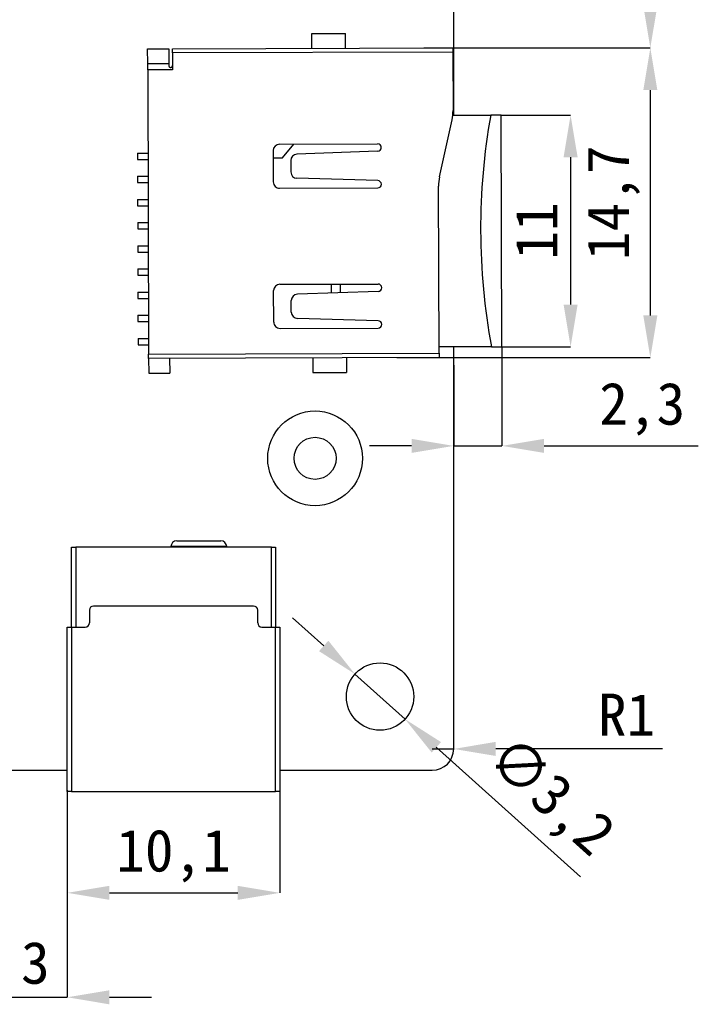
# Model space of a CAD drawing. Header units: millimetres. Extents: x 1628 to 1925, y 2096 to 2516.
# Tile 27 of 40: x 1756 to 1789, y 2348 to 2394. Entities that reach past the tile are written whole.
import ezdxf

# ---------------------------------------------------------------- set-up
doc = ezdxf.new("R2010")
doc.units = ezdxf.units.MM
doc.styles.add('黑体高度2mm', font='simhei.ttf', dxfattribs={"height": 2})
doc.dimstyles.new('红色高度2mm', dxfattribs={"dimtxt": 2, "dimasz": 2, "dimexe": 0, "dimexo": 0, "dimtad": 1, "dimdec": 1, "dimtxsty": '黑体高度2mm', "dimcen": 2.5, "dimclrd": 1, "dimclre": 1, "dimclrt": 1, "dimadec": 0, "dimazin": 0, "dimtfac": 1, "dimtdec": 1, "dimtmove": 0, "dimatfit": 3, "dimfxl": 1, "dimarcsym": 0})

# ---------------------------------------------------------------- blocks, each defined once
blk = doc.blocks.new('*D40')
at = {"color": 1, "lineweight": -2, "transparency": 16777216}
for p, q in [((1775.579, 2393.109), (1786.343, 2393.109)), ((1786.343, 2391.109), (1786.343, 2380.405)), ((1774.304, 2378.405), (1786.343, 2378.405))]:
    blk.add_line(p, q, dxfattribs=at)
at = {"color": 1, "transparency": 16777216}
for points in [[(1786.01, 2391.109), (1786.677, 2391.109), (1786.343, 2393.109)], [(1786.01, 2380.405), (1786.677, 2380.405), (1786.343, 2378.405)]]:
    blk.add_solid(points, dxfattribs=at)
at = {"layer": 'Defpoints', "color": 0, "transparency": 16777216}
for p in [(1775.579, 2393.109), (1774.304, 2378.405), (1786.343, 2378.405)]:
    blk.add_point(p, dxfattribs=at)
at = {"color": 1, "transparency": 16777216, "insert": (1784.595, 2385.757), "char_height": 2, "attachment_point": 5, "rotation": 90, "style": '黑体高度2mm'}
blk.add_mtext('14,7', dxfattribs=at)
blk = doc.blocks.new('*D41')
at = {"color": 1, "lineweight": -2, "transparency": 16777216}
for p, q in [((1779.26, 2389.92), (1782.555, 2389.92)), ((1782.555, 2387.92), (1782.555, 2380.92)), ((1779.295, 2378.92), (1782.555, 2378.92))]:
    blk.add_line(p, q, dxfattribs=at)
at = {"color": 1, "transparency": 16777216}
for points in [[(1782.222, 2387.92), (1782.889, 2387.92), (1782.555, 2389.92)], [(1782.222, 2380.92), (1782.889, 2380.92), (1782.555, 2378.92)]]:
    blk.add_solid(points, dxfattribs=at)
at = {"layer": 'Defpoints', "color": 0, "transparency": 16777216}
for p in [(1779.26, 2389.92), (1779.295, 2378.92), (1782.555, 2378.92)]:
    blk.add_point(p, dxfattribs=at)
at = {"color": 1, "transparency": 16777216, "insert": (1780.93, 2384.42), "char_height": 2, "attachment_point": 5, "rotation": 90, "style": '黑体高度2mm'}
blk.add_mtext('11', dxfattribs=at)
blk = doc.blocks.new('*D42')
at = {"color": 1, "lineweight": -2, "transparency": 16777216}
for p, q in [((1779.295, 2378.92), (1779.295, 2374.211)), ((1777, 2378.042), (1777, 2374.211)), ((1775, 2374.211), (1773, 2374.211)), ((1777, 2374.211), (1779.295, 2374.211)), ((1781.295, 2374.211), (1788.623, 2374.211))]:
    blk.add_line(p, q, dxfattribs=at)
at = {"color": 1, "transparency": 16777216}
for points in [[(1775, 2374.544), (1775, 2373.877), (1777, 2374.211)], [(1781.295, 2374.544), (1781.295, 2373.877), (1779.295, 2374.211)]]:
    blk.add_solid(points, dxfattribs=at)
at = {"layer": 'Defpoints', "color": 0, "transparency": 16777216}
for p in [(1779.295, 2378.92), (1777, 2378.042), (1779.295, 2374.211)]:
    blk.add_point(p, dxfattribs=at)
at = {"color": 1, "transparency": 16777216, "insert": (1785.959, 2375.959), "char_height": 2, "attachment_point": 5, "style": '黑体高度2mm'}
blk.add_mtext('2,3', dxfattribs=at)
blk = doc.blocks.new('*D47')
at = {"color": 1, "lineweight": -2, "transparency": 16777216}
for p, q in [((1758.64, 2357.803), (1758.64, 2352.984)), ((1768.74, 2357.803), (1768.74, 2352.984)), ((1760.64, 2352.984), (1766.74, 2352.984))]:
    blk.add_line(p, q, dxfattribs=at)
at = {"color": 1, "transparency": 16777216}
for points in [[(1760.64, 2353.317), (1760.64, 2352.651), (1758.64, 2352.984)], [(1766.74, 2353.317), (1766.74, 2352.651), (1768.74, 2352.984)]]:
    blk.add_solid(points, dxfattribs=at)
at = {"layer": 'Defpoints', "color": 0, "transparency": 16777216}
for p in [(1758.64, 2357.803), (1768.74, 2357.803), (1768.74, 2352.984)]:
    blk.add_point(p, dxfattribs=at)
at = {"color": 1, "transparency": 16777216, "insert": (1763.69, 2354.738), "char_height": 2, "attachment_point": 5, "style": '黑体高度2mm'}
blk.add_mtext('10,1', dxfattribs=at)
blk = doc.blocks.new('*D79')
at = {"color": 1, "lineweight": -2, "transparency": 16777216}
for p, q in [((1785.51, 2402.288), (1786.343, 2402.288)), ((1786.343, 2400.288), (1786.343, 2395.113)), ((1776.96, 2393.113), (1786.343, 2393.113))]:
    blk.add_line(p, q, dxfattribs=at)
at = {"color": 1, "transparency": 16777216}
for points in [[(1786.01, 2400.288), (1786.677, 2400.288), (1786.343, 2402.288)], [(1786.01, 2395.113), (1786.677, 2395.113), (1786.343, 2393.113)]]:
    blk.add_solid(points, dxfattribs=at)
at = {"layer": 'Defpoints', "color": 0, "transparency": 16777216}
for p in [(1785.51, 2402.288), (1776.96, 2393.113), (1786.343, 2393.113)]:
    blk.add_point(p, dxfattribs=at)
at = {"color": 1, "transparency": 16777216, "insert": (1784.595, 2397.701), "char_height": 2, "attachment_point": 5, "rotation": 90, "style": '黑体高度2mm'}
blk.add_mtext('9,2', dxfattribs=at)
blk = doc.blocks.new('*D86')
at = {"color": 1, "lineweight": -2, "transparency": 16777216}
for p, q in [((1755.61, 2357.853), (1755.61, 2348.024)), ((1758.64, 2357.853), (1758.64, 2348.024)), ((1753.61, 2348.024), (1751.61, 2348.024)), ((1755.61, 2348.024), (1758.64, 2348.024)), ((1760.64, 2348.024), (1762.64, 2348.024))]:
    blk.add_line(p, q, dxfattribs=at)
at = {"color": 1, "transparency": 16777216}
for points in [[(1753.61, 2348.357), (1753.61, 2347.69), (1755.61, 2348.024)], [(1760.64, 2348.357), (1760.64, 2347.69), (1758.64, 2348.024)]]:
    blk.add_solid(points, dxfattribs=at)
at = {"layer": 'Defpoints', "color": 0, "transparency": 16777216}
for p in [(1755.61, 2357.853), (1758.64, 2357.853), (1758.64, 2348.024)]:
    blk.add_point(p, dxfattribs=at)
at = {"color": 1, "transparency": 16777216, "insert": (1757.125, 2349.649), "char_height": 2, "attachment_point": 5, "style": '黑体高度2mm'}
blk.add_mtext('3', dxfattribs=at)
blk = doc.blocks.new('*D89')
at = {"color": 1, "lineweight": -2, "transparency": 16777216}
for p, q in [((1770.824, 2364.711), (1769.337, 2366.049)), ((1772.311, 2363.373), (1774.69, 2361.233)), ((1783.02, 2353.739), (1776.176, 2359.895))]:
    blk.add_line(p, q, dxfattribs=at)
at = {"color": 1, "transparency": 16777216}
for points in [[(1771.047, 2364.959), (1770.601, 2364.463), (1772.311, 2363.373)], [(1776.399, 2360.143), (1775.954, 2359.648), (1774.69, 2361.233)]]:
    blk.add_solid(points, dxfattribs=at)
at = {"layer": 'Defpoints', "color": 0, "transparency": 16777216}
for p in [(1772.311, 2363.373), (1774.69, 2361.233)]:
    blk.add_point(p, dxfattribs=at)
at = {"color": 1, "transparency": 16777216, "insert": (1781.511, 2357.448), "char_height": 2, "attachment_point": 5, "rotation": 318.0245, "style": '黑体高度2mm'}
blk.add_mtext('∅3,2', dxfattribs=at)
blk = doc.blocks.new('*D90')
at = {"color": 1, "lineweight": -2, "transparency": 16777216}
for p, q in [((1775.984, 2359.819), (1777, 2359.819)), ((1786.924, 2359.819), (1779, 2359.819))]:
    blk.add_line(p, q, dxfattribs=at)
at = {"color": 1, "transparency": 16777216}
blk.add_solid([(1779, 2360.153), (1779, 2359.486), (1777, 2359.819)], dxfattribs=at)
at = {"layer": 'Defpoints', "color": 0, "transparency": 16777216}
for p in [(1775.984, 2359.819), (1777, 2359.819)]:
    blk.add_point(p, dxfattribs=at)
at = {"color": 1, "transparency": 16777216, "insert": (1785.215, 2361.444), "char_height": 2, "attachment_point": 5, "rotation": 0, "style": '黑体高度2mm'}
blk.add_mtext('R1', dxfattribs=at)

msp = doc.modelspace()

# ---------------------------------------------------------------- linework, layer by layer
at = {"color": 7, "linetype": 'Continuous', "lineweight": 25}
for p, q in [((1777, 2389.913), (1777, 2401.915)), ((1770.257, 2393.792), (1771.857, 2393.797)), ((1770.26, 2393.092), (1770.257, 2393.792)), ((1771.86, 2393.097), (1771.857, 2393.797)), ((1762.46, 2393.067), (1763.46, 2393.07)), ((1762.462, 2392.367), (1762.46, 2393.067)), ((1763.46, 2393.07), (1763.462, 2392.37)), ((1763.64, 2393.071), (1776.96, 2393.113)), ((1763.64, 2392.871), (1763.64, 2393.071)), ((1776.96, 2392.913), (1763.64, 2392.871)), ((1763.64, 2392.871), (1763.643, 2392.071)), ((1776.96, 2393.113), (1776.96, 2392.913)), ((1776.96, 2392.913), (1776.969, 2390.134)), ((1762.462, 2392.367), (1763.462, 2392.37)), ((1762.463, 2392.067), (1762.462, 2392.367)), ((1763.462, 2392.37), (1763.462, 2392.27)), ((1763.643, 2392.071), (1762.463, 2392.067)), ((1762.463, 2392.067), (1762.506, 2378.567)), ((1776.327, 2386.985), (1776.923, 2389.699)), ((1776.958, 2389.913), (1778.76, 2389.919)), ((1779.26, 2389.92), (1778.76, 2389.919)), ((1779.295, 2378.92), (1779.26, 2389.92)), ((1761.975, 2388.115), (1762.475, 2388.117)), ((1761.975, 2388.115), (1761.976, 2387.815)), ((1768.424, 2388.237), (1768.429, 2386.745)), ((1768.723, 2388.538), (1773.386, 2388.552)), ((1768.873, 2387.887), (1769.411, 2388.54)), ((1773.387, 2388.204), (1769.552, 2388.068)), ((1761.976, 2387.815), (1762.476, 2387.817)), ((1768.425, 2387.886), (1768.873, 2387.887)), ((1769.262, 2387.767), (1769.264, 2387.22)), ((1761.979, 2387.015), (1762.479, 2387.017)), ((1761.979, 2387.015), (1761.98, 2386.715)), ((1761.98, 2386.715), (1762.48, 2386.717)), ((1773.392, 2386.81), (1769.555, 2386.921)), ((1768.73, 2386.446), (1773.393, 2386.461)), ((1776.306, 2378.611), (1776.28, 2386.55)), ((1761.982, 2385.915), (1762.482, 2385.917)), ((1761.982, 2385.915), (1761.983, 2385.615)), ((1761.983, 2385.615), (1762.483, 2385.617)), ((1761.986, 2384.815), (1762.486, 2384.817)), ((1761.986, 2384.815), (1761.987, 2384.515)), ((1761.987, 2384.515), (1762.487, 2384.517)), ((1761.989, 2383.715), (1762.489, 2383.717)), ((1761.989, 2383.715), (1761.99, 2383.415)), ((1761.99, 2383.415), (1762.49, 2383.417)), ((1761.993, 2382.615), (1762.493, 2382.617)), ((1761.993, 2382.615), (1761.994, 2382.315)), ((1761.994, 2382.315), (1762.494, 2382.317)), ((1768.45, 2380.091), (1768.445, 2381.583)), ((1768.744, 2381.884), (1773.407, 2381.898)), ((1771.183, 2381.891), (1771.185, 2381.471)), ((1771.624, 2381.487), (1771.622, 2381.893)), ((1761.996, 2381.515), (1762.496, 2381.517)), ((1761.996, 2381.515), (1761.997, 2381.215)), ((1761.997, 2381.215), (1762.497, 2381.217)), ((1769.285, 2380.566), (1769.283, 2381.113)), ((1773.408, 2381.55), (1769.573, 2381.414)), ((1762, 2380.415), (1762.5, 2380.417)), ((1762, 2380.415), (1762.001, 2380.115)), ((1773.413, 2380.156), (1769.576, 2380.267)), ((1762.001, 2380.115), (1762.501, 2380.117)), ((1768.751, 2379.792), (1773.414, 2379.807)), ((1762.003, 2379.315), (1762.503, 2379.317)), ((1762.003, 2379.315), (1762.004, 2379.015)), ((1762.004, 2379.015), (1762.504, 2379.017)), ((1778.795, 2378.919), (1776.305, 2378.911)), ((1777, 2359.819), (1777, 2378.913)), ((1778.795, 2378.919), (1779.295, 2378.92)), ((1762.506, 2378.567), (1776.306, 2378.611)), ((1762.506, 2378.367), (1762.506, 2378.567)), ((1776.306, 2378.411), (1762.506, 2378.367)), ((1762.506, 2378.367), (1762.509, 2377.667)), ((1763.506, 2378.37), (1763.509, 2377.67)), ((1770.306, 2378.392), (1770.309, 2377.692)), ((1771.906, 2378.397), (1771.909, 2377.697)), ((1776.306, 2378.611), (1776.306, 2378.411)), ((1762.509, 2377.667), (1763.509, 2377.67)), ((1770.309, 2377.692), (1771.909, 2377.697)), ((1763.565, 2369.428), (1763.565, 2369.403)), ((1763.84, 2369.703), (1765.94, 2369.703)), ((1766.215, 2369.403), (1766.215, 2369.428)), ((1758.84, 2365.603), (1758.84, 2369.403)), ((1758.84, 2369.403), (1759.04, 2369.403)), ((1759.04, 2369.403), (1759.04, 2365.603)), ((1768.34, 2369.403), (1759.04, 2369.403)), ((1768.34, 2365.603), (1768.34, 2369.403)), ((1768.34, 2369.403), (1768.54, 2369.403)), ((1768.54, 2369.403), (1768.54, 2365.603)), ((1759.69, 2366.403), (1759.69, 2365.803)), ((1767.49, 2366.603), (1759.89, 2366.603)), ((1767.69, 2365.803), (1767.69, 2366.403)), ((1758.64, 2357.803), (1758.64, 2365.603)), ((1758.64, 2365.603), (1758.84, 2365.603)), ((1758.84, 2365.603), (1758.84, 2357.803)), ((1758.84, 2365.603), (1759.49, 2365.603)), ((1767.89, 2365.603), (1768.54, 2365.603)), ((1768.54, 2357.803), (1768.54, 2365.603)), ((1768.54, 2365.603), (1768.74, 2365.603)), ((1768.74, 2365.603), (1768.74, 2357.803)), ((1755.61, 2358.803), (1758.64, 2358.803)), ((1768.74, 2358.803), (1775.984, 2358.803)), ((1758.84, 2357.803), (1758.64, 2357.803)), ((1758.84, 2357.803), (1768.54, 2357.803)), ((1768.74, 2357.803), (1768.54, 2357.803))]:
    msp.add_line(p, q, dxfattribs=at)
at = {"color": 8, "linetype": 'Continuous', "lineweight": 25}
msp.add_line((1766.215, 2369.428), (1763.565, 2369.428), dxfattribs=at)
at = {"color": 7, "linetype": 'Continuous', "lineweight": 25}
for radius in [2.25, 1]:
    msp.add_circle((1770.415, 2373.62), radius, dxfattribs=at)
msp.add_circle((1773.5, 2362.303), 1.6)
for centre, radius, start, end in [((1774.969, 2390.127), 2, 347.6205, 0.1827), ((1808.987, 2384.515), 30.707, 169.8646, 190.5008), ((1768.724, 2388.238), 0.3, 90.1827, 180.1827), ((1773.387, 2388.378), 0.174, 270.1827, 90.1827), ((1769.562, 2387.768), 0.3, 92.0259, 180.1827), ((1769.564, 2387.221), 0.3, 180.1827, 268.3395), ((1768.729, 2386.746), 0.3, 180.1827, 270.1827), ((1773.392, 2386.635), 0.174, 270.1827, 90.1827), ((1778.28, 2386.556), 2, 167.6205, 180.1827), ((1768.745, 2381.584), 0.3, 90.1827, 180.1827), ((1773.408, 2381.724), 0.174, 270.1827, 90.1827), ((1769.583, 2381.114), 0.3, 92.0259, 180.1827), ((1769.585, 2380.567), 0.3, 180.1827, 268.3395), ((1768.75, 2380.092), 0.3, 180.1827, 270.1827), ((1773.413, 2379.981), 0.174, 270.1827, 90.1827), ((1763.84, 2369.428), 0.275, 90, 180), ((1765.94, 2369.428), 0.275, 0, 90), ((1759.89, 2366.403), 0.2, 90, 180), ((1767.49, 2366.403), 0.2, 0, 90), ((1759.49, 2365.803), 0.2, 270, 0), ((1767.89, 2365.803), 0.2, 180, 270), ((1775.984, 2359.819), 1.016, 270, 0)]:
    msp.add_arc(centre, radius, start, end, dxfattribs=at)
msp.add_open_spline([(1763.462, 2392.27), (1763.463, 2392.258), (1763.466, 2392.238), (1763.484, 2392.209), (1763.508, 2392.19), (1763.536, 2392.18), (1763.566, 2392.18), (1763.593, 2392.188), (1763.616, 2392.205), (1763.632, 2392.227), (1763.641, 2392.25), (1763.642, 2392.264), (1763.642, 2392.271)], degree=3, knots=[0, 0, 0, 0, 0.14762, 0.251145, 0.355053, 0.450091, 0.541537, 0.632309, 0.72352, 0.817176, 0.918162, 1, 1, 1, 1], dxfattribs=at)

# ---------------------------------------------------------------- dimensions: what is measured, and where the dimension line sits
for base, p1, p2, picture, middle in [((1786.343, 2393.113), (1785.51, 2402.288), (1776.96, 2393.113), '*D79', (1784.595, 2397.701)), ((1786.343, 2378.405), (1775.579, 2393.109), (1774.304, 2378.405), '*D40', (1784.595, 2385.757)), ((1782.555, 2378.92), (1779.26, 2389.92), (1779.295, 2378.92), '*D41', (1780.93, 2384.42))]:
    dim = msp.add_linear_dim(base=base, p1=p1, p2=p2, angle=90, dimstyle='红色高度2mm')
    dim.commit()
    dim.dimension.update_dxf_attribs({"geometry": picture, "text_midpoint": middle})
for base, p1, p2, picture, middle in [((1779.295, 2374.211), (1777, 2378.042), (1779.295, 2378.92), '*D42', (1785.959, 2375.959)), ((1758.64, 2348.024), (1755.61, 2357.853), (1758.64, 2357.853), '*D86', (1757.125, 2349.649)), ((1768.74, 2352.984), (1758.64, 2357.803), (1768.74, 2357.803), '*D47', (1763.69, 2354.738))]:
    dim = msp.add_linear_dim(base=base, p1=p1, p2=p2, dimstyle='红色高度2mm')
    dim.commit()
    dim.dimension.update_dxf_attribs({"geometry": picture, "text_midpoint": middle})
dim = msp.add_diameter_dim_2p(p1=(1772.311, 2363.373), p2=(1774.69, 2361.233), dimstyle='红色高度2mm')
dim.commit()
dim.dimension.update_dxf_attribs({"geometry": '*D89', "text_midpoint": (1781.511, 2357.448)})
dim = msp.add_radius_dim(center=(1775.984, 2359.819), mpoint=(1777, 2359.819), dimstyle='红色高度2mm')
dim.commit()
dim.dimension.update_dxf_attribs({"geometry": '*D90', "text_midpoint": (1785.215, 2359.819), "dimtype": 164})

doc.saveas('drawing.dxf')
